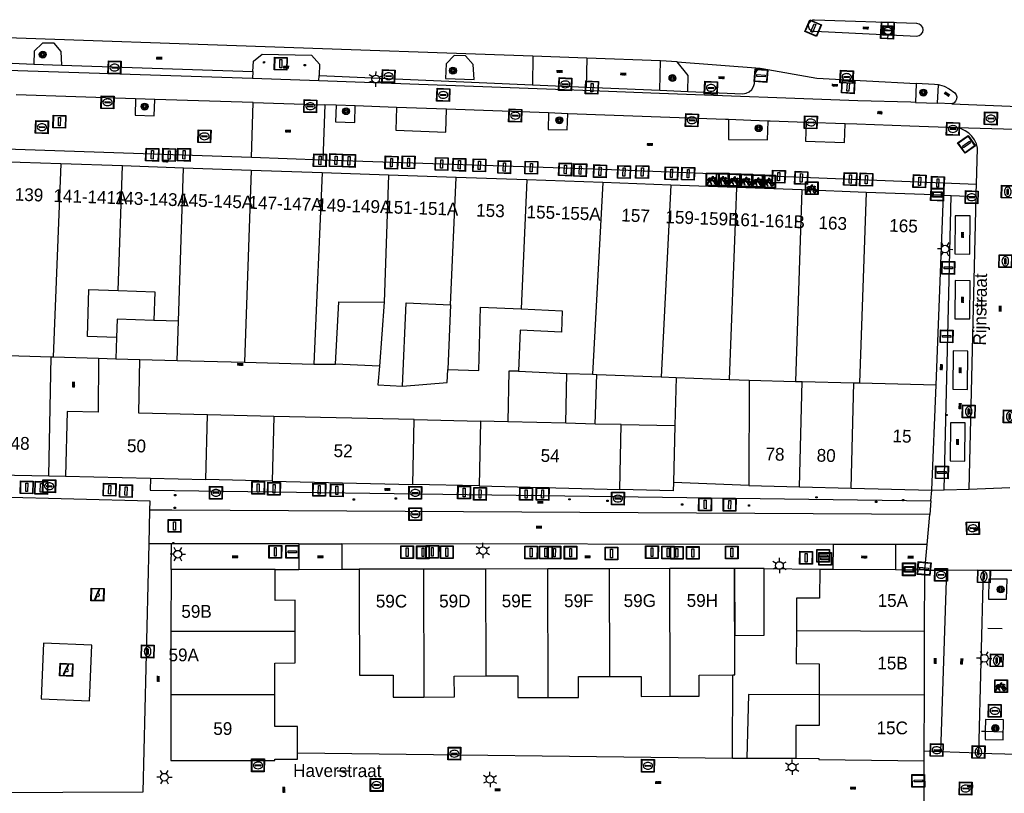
# Model space of a CAD drawing. Header units: metres. Extents: x 93870 to 95789, y 463036 to 464040.
# Tile 38 of 256: x 94207 to 94284, y 463277 to 463337. Entities that reach past the tile are written whole.
import ezdxf
from ezdxf.enums import TextEntityAlignment as Align

# ---------------------------------------------------------------- set-up
doc = ezdxf.new("R2010")
doc.units = ezdxf.units.M
doc.header["$LTSCALE"] = 25.4
for name, color, linetype in [('B_BEBOUWINGSGRENS_0', 1, 'Continuous'), ('B_LUIFEL_1', 200, 'Continuous'), ('B_TUSSENMUUR_0', 7, 'Continuous'), ('G_GRENS_ALGEMEEN_0', 7, 'Continuous'), ('Q_BOOM_0', 3, 'Continuous'), ('Q_BRANDKRAAN_0', 5, 'Continuous'), ('Q_FIETSENREK_0', 6, 'Continuous'), ('Q_FIETSENREK_LIJN_0', 7, 'Continuous'), ('Q_INSPECTIE_OF_RIOOLPUT_0', 253, 'Continuous'), ('Q_KOLK_0', 254, 'Continuous'), ('Q_LICHTMAST_0', 2, 'Continuous'), ('Q_SPEELVOORZIENING_0', 45, 'Continuous'), ('Q_STRAATNAAMBORD_0', 7, 'Continuous'), ('Q_VERKEERSBORDPAAL_0', 40, 'Continuous'), ('Q_WATERLEIDINGPUT_0', 5, 'Continuous'), ('S_GBKN_SYMBOOL_GV_GROOT_0', 7, 'Continuous'), ('S_GBKN_SYMBOOL_OV_GROOT_0', 7, 'Continuous'), ('T_HEK_0', 57, 'Continuous'), ('T_MUUR_30CM_0', 10, 'Continuous'), ('V_WEGGRENS_0', 7, 'Continuous'), ('Z_GBKN_HUISNUMMER_0', 252, 'Continuous'), ('Z_STRAATNAAM_0', 252, 'Continuous')]:
    doc.layers.add(name, color=color, linetype=linetype)
for name, color, linetype, true_color in [('Q_AFSLUITPAAL_0', 7, 'Continuous', 0xf86a3a), ('Q_PAAL_STEEN_0', 7, 'Continuous', 0xa97373), ('Q_PAALTJE_0', 7, 'Continuous', 0x666666)]:
    doc.layers.add(name, color=color, linetype=linetype, true_color=true_color)

# ---------------------------------------------------------------- blocks, each defined once
blk = doc.blocks.new('Q_STRAATNAAMBORD')
for points in [[(-0.5, 0.5), (0.5, 0.5), (0.5, -0.5), (-0.5, -0.5)], [(-0.369, 0.22), (0.358, 0.22), (0.358, -0.214), (-0.369, -0.214)]]:
    blk.add_lwpolyline(points, close=True)
for points in [[(-0.442, 0.464), (0.438, 0.464, -0.414214), (0.459, 0.442), (0.459, -0.437, -0.414214), (0.438, -0.459), (-0.442, -0.459, -0.414214), (-0.463, -0.437), (-0.463, 0.442), (-0.463, 0.444), (-0.463, 0.446), (-0.463, 0.448), (-0.462, 0.45), (-0.461, 0.451), (-0.46, 0.453), (-0.459, 0.455), (-0.458, 0.456), (-0.457, 0.457), (-0.456, 0.459), (-0.454, 0.46), (-0.453, 0.461), (-0.451, 0.462), (-0.449, 0.462), (-0.447, 0.463), (-0.446, 0.463), (-0.444, 0.464), (-0.442, 0.464)], [(-0.287, 0.16), (0.281, 0.16, -0.414214), (0.303, 0.139), (0.303, -0.134, -0.414214), (0.281, -0.156), (-0.287, -0.156, -0.414214), (-0.308, -0.134), (-0.308, 0.139), (-0.308, 0.14), (-0.308, 0.142), (-0.307, 0.144), (-0.307, 0.146), (-0.306, 0.148), (-0.305, 0.149), (-0.304, 0.151), (-0.303, 0.152), (-0.302, 0.154), (-0.3, 0.155), (-0.299, 0.156), (-0.297, 0.157), (-0.296, 0.158), (-0.294, 0.159), (-0.292, 0.159), (-0.29, 0.16), (-0.288, 0.16), (-0.287, 0.16)]]:
    blk.add_lwpolyline(points, format="xyb")
blk = doc.blocks.new('Q_LICHTMAST')
for points in [[(-0.26, 0.15), (-0.52, 0.3)], [(0, 0.3), (0, 0.6)], [(0.26, 0.15), (0.52, 0.3)], [(-0.26, -0.15), (-0.52, -0.3)], [(0, -0.3), (0, -0.6)], [(0.26, -0.15), (0.52, -0.3)]]:
    blk.add_lwpolyline(points)
blk.add_circle((0, 0), 0.3)
blk = doc.blocks.new('Q_VERKEERSBORDPAAL')
for points in [[(-0.5, 0.5), (0.5, 0.5), (0.5, -0.5), (-0.5, -0.5)], [(-0.08, 0.333), (0.071, 0.333), (0.071, -0.329), (-0.08, -0.329)]]:
    blk.add_lwpolyline(points, close=True)
blk.add_lwpolyline([(-0.442, 0.464), (0.438, 0.464, -0.414214), (0.459, 0.442), (0.459, -0.437, -0.414214), (0.438, -0.459), (-0.442, -0.459, -0.414214), (-0.463, -0.437), (-0.463, 0.442), (-0.463, 0.444), (-0.463, 0.446), (-0.463, 0.448), (-0.462, 0.45), (-0.461, 0.451), (-0.46, 0.453), (-0.459, 0.455), (-0.458, 0.456), (-0.457, 0.457), (-0.456, 0.459), (-0.454, 0.46), (-0.453, 0.461), (-0.451, 0.462), (-0.449, 0.462), (-0.447, 0.463), (-0.446, 0.463), (-0.444, 0.464), (-0.442, 0.464)], format="xyb")
blk = doc.blocks.new('Q_AFSLUITPAAL')
for points in [[(-0.5, 0.5), (0.5, 0.5), (0.5, -0.5), (-0.5, -0.5)], [(-0.08, 0.333), (0.071, 0.333), (0.071, -0.329), (-0.08, -0.329)]]:
    blk.add_lwpolyline(points, close=True)
blk.add_lwpolyline([(-0.442, 0.464), (0.438, 0.464, -0.414214), (0.459, 0.442), (0.459, -0.437, -0.414214), (0.438, -0.459), (-0.442, -0.459, -0.414214), (-0.463, -0.437), (-0.463, 0.442), (-0.463, 0.444), (-0.463, 0.446), (-0.463, 0.448), (-0.462, 0.45), (-0.461, 0.451), (-0.46, 0.453), (-0.459, 0.455), (-0.458, 0.456), (-0.457, 0.457), (-0.456, 0.459), (-0.454, 0.46), (-0.453, 0.461), (-0.451, 0.462), (-0.449, 0.462), (-0.447, 0.463), (-0.446, 0.463), (-0.444, 0.464), (-0.442, 0.464)], format="xyb")
blk = doc.blocks.new('Q_PAAL_STEEN')
for points in [[(-0.5, 0.5), (0.5, 0.5), (0.5, -0.5), (-0.5, -0.5)], [(-0.08, 0.333), (0.071, 0.333), (0.071, -0.329), (-0.08, -0.329)]]:
    blk.add_lwpolyline(points, close=True)
blk.add_lwpolyline([(-0.442, 0.464), (0.438, 0.464, -0.414214), (0.459, 0.442), (0.459, -0.437, -0.414214), (0.438, -0.459), (-0.442, -0.459, -0.414214), (-0.463, -0.437), (-0.463, 0.442), (-0.463, 0.444), (-0.463, 0.446), (-0.463, 0.448), (-0.462, 0.45), (-0.461, 0.451), (-0.46, 0.453), (-0.459, 0.455), (-0.458, 0.456), (-0.457, 0.457), (-0.456, 0.459), (-0.454, 0.46), (-0.453, 0.461), (-0.451, 0.462), (-0.449, 0.462), (-0.447, 0.463), (-0.446, 0.463), (-0.444, 0.464), (-0.442, 0.464)], format="xyb")
blk = doc.blocks.new('Q_PAALTJE')
at = {"color": 251, "true_color": 0x666666, "xscale": 0.1, "yscale": 0.1, "zscale": 0.01}
blk.add_blockref('Q_PAAL_STEEN', (0, 0), dxfattribs=at)
blk = doc.blocks.new('Q_KOLK')
blk.add_lwpolyline([(-0.5, 0.5), (0.5, 0.5), (0.5, -0.5), (-0.5, -0.5)], close=True)
for points in [[(-0.442, 0.464), (0.438, 0.464, -0.414214), (0.459, 0.442), (0.459, -0.437, -0.414214), (0.438, -0.459), (-0.442, -0.459, -0.414214), (-0.463, -0.437), (-0.463, 0.442, -0.414214), (-0.442, 0.464)], [(-0.345, 0.105, 0.380426), (-0.276, -0.18)], [(-0.008, 0.266, 0.240218), (-0.345, 0.105)], [(-0.194, 0.045, 0.853344), (-0.194, -0.032)], [(0.331, 0.111, 0.240191), (-0.008, 0.266)], [(0.185, -0.032, 0.849746), (0.185, 0.045)], [(0.267, -0.176, 0.380426), (0.331, 0.111)], [(-0.276, -0.18, 0.148452), (0.012, -0.257)], [(0.012, -0.257, 0.131742), (0.267, -0.176)]]:
    blk.add_lwpolyline(points, format="xyb")
for points in [[(-0.194, 0.045), (0.185, 0.045)], [(0.185, -0.032), (-0.194, -0.032)]]:
    blk.add_lwpolyline(points)
blk = doc.blocks.new('Q_INSPECTIE_OF_RIOOLPUT')
blk.add_lwpolyline([(-0.5, 0.5), (0.5, 0.5), (0.5, -0.5), (-0.5, -0.5)], close=True)
for points in [[(-0.442, 0.464), (0.438, 0.464, -0.414214), (0.459, 0.442), (0.459, -0.437, -0.414214), (0.438, -0.459), (-0.442, -0.459, -0.414214), (-0.463, -0.437), (-0.463, 0.442), (-0.463, 0.444), (-0.463, 0.446), (-0.463, 0.448), (-0.462, 0.45), (-0.461, 0.451), (-0.46, 0.453), (-0.459, 0.455), (-0.458, 0.456), (-0.457, 0.457), (-0.456, 0.459), (-0.454, 0.46), (-0.453, 0.461), (-0.451, 0.462), (-0.449, 0.462), (-0.447, 0.463), (-0.446, 0.463), (-0.444, 0.464), (-0.442, 0.464)], [(-0.345, 0.105, 0.380426), (-0.276, -0.18)], [(-0.008, 0.266, 0.240218), (-0.345, 0.105)], [(-0.194, 0.045, 0.853344), (-0.194, -0.032)], [(0.331, 0.111, 0.240191), (-0.008, 0.266)], [(0.185, -0.032, 0.849746), (0.185, 0.045)], [(0.267, -0.176, 0.380426), (0.331, 0.111)], [(-0.276, -0.18, 0.148452), (0.012, -0.257)], [(0.012, -0.257, 0.131742), (0.267, -0.176)]]:
    blk.add_lwpolyline(points, format="xyb")
for points in [[(-0.194, 0.045), (0.185, 0.045)], [(0.185, -0.032), (-0.194, -0.032)]]:
    blk.add_lwpolyline(points)
blk = doc.blocks.new('Q_BRANDKRAAN')
blk.add_lwpolyline([(-0.5, 0.5), (0.5, 0.5), (0.5, -0.5), (-0.5, -0.5)], close=True)
for points in [[(-0.442, 0.464), (0.438, 0.464, -0.414214), (0.459, 0.442), (0.459, -0.437, -0.414214), (0.438, -0.459), (-0.442, -0.459, -0.414214), (-0.463, -0.437), (-0.463, 0.442), (-0.463, 0.444), (-0.463, 0.446), (-0.463, 0.448), (-0.462, 0.45), (-0.461, 0.451), (-0.46, 0.453), (-0.459, 0.455), (-0.458, 0.456), (-0.457, 0.457), (-0.456, 0.459), (-0.454, 0.46), (-0.453, 0.461), (-0.451, 0.462), (-0.449, 0.462), (-0.447, 0.463), (-0.446, 0.463), (-0.444, 0.464), (-0.442, 0.464)], [(-0.345, 0.105, 0.380426), (-0.276, -0.18)], [(-0.008, 0.266, 0.240218), (-0.345, 0.105)], [(-0.194, 0.045, 0.853344), (-0.194, -0.032)], [(0.331, 0.111, 0.240191), (-0.008, 0.266)], [(0.185, -0.032, 0.849746), (0.185, 0.045)], [(0.267, -0.176, 0.380426), (0.331, 0.111)], [(-0.276, -0.18, 0.148452), (0.012, -0.257)], [(0.012, -0.257, 0.131742), (0.267, -0.176)]]:
    blk.add_lwpolyline(points, format="xyb")
for points in [[(-0.194, 0.045), (0.185, 0.045)], [(0.185, -0.032), (-0.194, -0.032)]]:
    blk.add_lwpolyline(points)
blk = doc.blocks.new('Q_WATERLEIDINGPUT')
blk.add_lwpolyline([(-0.5, 0.5), (0.5, 0.5), (0.5, -0.5), (-0.5, -0.5)], close=True)
for points in [[(-0.442, 0.464), (0.438, 0.464, -0.414214), (0.459, 0.442), (0.459, -0.437, -0.414214), (0.438, -0.459), (-0.442, -0.459, -0.414214), (-0.463, -0.437), (-0.463, 0.442), (-0.463, 0.444), (-0.463, 0.446), (-0.463, 0.448), (-0.462, 0.45), (-0.461, 0.451), (-0.46, 0.453), (-0.459, 0.455), (-0.458, 0.456), (-0.457, 0.457), (-0.456, 0.459), (-0.454, 0.46), (-0.453, 0.461), (-0.451, 0.462), (-0.449, 0.462), (-0.447, 0.463), (-0.446, 0.463), (-0.444, 0.464), (-0.442, 0.464)], [(-0.345, 0.105, 0.380426), (-0.276, -0.18)], [(-0.008, 0.266, 0.240218), (-0.345, 0.105)], [(-0.194, 0.045, 0.853344), (-0.194, -0.032)], [(0.331, 0.111, 0.240191), (-0.008, 0.266)], [(0.185, -0.032, 0.849746), (0.185, 0.045)], [(0.267, -0.176, 0.380426), (0.331, 0.111)], [(-0.276, -0.18, 0.148452), (0.012, -0.257)], [(0.012, -0.257, 0.131742), (0.267, -0.176)]]:
    blk.add_lwpolyline(points, format="xyb")
for points in [[(-0.194, 0.045), (0.185, 0.045)], [(0.185, -0.032), (-0.194, -0.032)]]:
    blk.add_lwpolyline(points)
blk = doc.blocks.new('Q_SPEELVOORZIENING')
blk.add_lwpolyline([(-0.5, 0.5), (0.5, 0.5), (0.5, -0.5), (-0.5, -0.5)], close=True)
for points in [[(-0.442, 0.464), (0.438, 0.464, -0.414214), (0.459, 0.442), (0.459, -0.437, -0.414214), (0.438, -0.459), (-0.442, -0.459, -0.414214), (-0.463, -0.437), (-0.463, 0.442), (-0.463, 0.444), (-0.463, 0.446), (-0.463, 0.448), (-0.462, 0.45), (-0.461, 0.451), (-0.46, 0.453), (-0.459, 0.455), (-0.458, 0.456), (-0.457, 0.457), (-0.456, 0.459), (-0.454, 0.46), (-0.453, 0.461), (-0.451, 0.462), (-0.449, 0.462), (-0.447, 0.463), (-0.446, 0.463), (-0.444, 0.464), (-0.442, 0.464)], [(-0.363, 0.198, 1.168313), (-0.386, 0.141)], [(-0.087, 0.021, 0.778987), (-0.04, -0.167)], [(-0.04, -0.167, 0.508825), (0.056, -0.036)], [(0.355, -0.156, 1.031322), (0.378, -0.1)]]:
    blk.add_lwpolyline(points, format="xyb")
for points in [[(-0.386, 0.141), (-0.087, 0.021)], [(-0.363, 0.198), (0.378, -0.1)], [(0.056, -0.036), (0.355, -0.156)]]:
    blk.add_lwpolyline(points)
blk = doc.blocks.new('Q_FIETSENREK')
for points in [[(-0.5, 0.5), (0.5, 0.5), (0.5, -0.5), (-0.5, -0.5)], [(-0.063, 0.145), (0.184, 0.054), (0.037, -0.093)]]:
    blk.add_lwpolyline(points, close=True)
for points in [[(-0.442, 0.464), (0.438, 0.464, -0.414214), (0.459, 0.442), (0.459, -0.437, -0.414214), (0.438, -0.459), (-0.442, -0.459, -0.414214), (-0.463, -0.437), (-0.463, 0.442), (-0.463, 0.444), (-0.463, 0.446), (-0.463, 0.448), (-0.462, 0.45), (-0.461, 0.451), (-0.46, 0.453), (-0.459, 0.455), (-0.458, 0.456), (-0.457, 0.457), (-0.456, 0.459), (-0.454, 0.46), (-0.453, 0.461), (-0.451, 0.462), (-0.449, 0.462), (-0.447, 0.463), (-0.446, 0.463), (-0.444, 0.464), (-0.442, 0.464)], [(-0.181, 0.106, 0.847256), (-0.324, -0.144)], [(-0.193, 0.075, 0.842492), (-0.305, -0.118)], [(-0.171, 0.065, 0.053288), (-0.193, 0.075)], [(-0.185, -0.134, 0.502492), (-0.147, 0.044)], [(-0.149, 0.089, 0.06236), (-0.181, 0.106)], [(-0.165, -0.161, 0.494489), (-0.125, 0.068)], [(-0.324, -0.144, 0.089606), (-0.421, -0.348)], [(-0.296, -0.162, 0.110942), (-0.375, -0.348)], [(-0.294, -0.105, 0.006942), (-0.305, -0.118)], [(-0.296, -0.162, 0.02458), (-0.283, -0.168)], [(-0.212, -0.105, 0.381614), (-0.294, -0.105)], [(-0.283, -0.168, 0.148109), (-0.198, -0.173)], [(-0.223, -0.136, 0.533998), (-0.276, -0.136)], [(-0.276, -0.136, 0.009682), (-0.271, -0.138)], [(-0.271, -0.138, 0.120201), (-0.218, -0.144)], [(-0.218, -0.144, 0.003554), (-0.223, -0.136)], [(-0.185, -0.134, 0.017985), (-0.212, -0.105)], [(-0.122, -0.348, 0.075837), (-0.198, -0.173)], [(-0.075, -0.348, 0.094234), (-0.165, -0.161)], [(0.095, -0.16, 0.385208), (0.186, -0.333)], [(0.209, -0.054, 0.224648), (0.108, -0.128)], [(0.126, -0.171, 0.376993), (0.197, -0.303)], [(0.212, -0.086, 0.20829), (0.139, -0.139)], [(0.186, -0.333, 1), (0.287, -0.06)], [(0.197, -0.303, 1), (0.276, -0.09)], [(0.287, -0.06, 0.086253), (0.238, -0.051)], [(0.276, -0.09, 0.079305), (0.241, -0.083)]]:
    blk.add_lwpolyline(points, format="xyb")
for points in [[(-0.171, 0.065), (-0.263, -0.038), (-0.239, -0.059), (-0.147, 0.044)], [(0.081, 0.221), (-0.003, 0.252), (-0.149, 0.089)], [(-0.125, 0.068), (-0.086, 0.111), (0.018, -0.131), (0.095, -0.16)], [(0.238, -0.051), (0.229, 0.053), (0.261, 0.093), (0.302, 0.078), (0.314, 0.11), (0.192, 0.155), (0.18, 0.123), (0.231, 0.104), (0.207, 0.076), (-0.04, 0.167), (0, 0.216), (0.07, 0.191), (0.081, 0.221)], [(0.209, -0.054), (0.199, 0.029), (0.057, -0.108)], [(-0.421, -0.348), (-0.375, -0.348)], [(-0.122, -0.348), (-0.075, -0.348)], [(0.057, -0.108), (0.108, -0.128)], [(0.126, -0.171), (0.253, -0.218), (0.241, -0.083)], [(0.139, -0.139), (0.222, -0.17), (0.212, -0.086)]]:
    blk.add_lwpolyline(points)
blk = doc.blocks.new('Q_BOOM')
for radius in [0.27, 0.18, 0.09]:
    blk.add_circle((0, 0), radius)
blk = doc.blocks.new('S_GBKN_SYMBOOL_OV_GROOT')
for points in [[(-0.21875, 0.0625), (0.21875, 0.0625)], [(-0.21875, 0), (0.21875, 0)], [(-0.1875, 0.0625), (-0.1875, 0)], [(-0.125, 0.09375), (-0.125, 0.0625)], [(-0.125, 0), (-0.125, -0.0625)], [(-0.0625, 0.0625), (-0.0625, 0)], [(0, 0.09375), (0, 0.0625)], [(0, 0), (0, -0.0625)], [(0.0625, 0.0625), (0.0625, 0)], [(0.125, 0.09375), (0.125, 0.0625)], [(0.125, 0), (0.125, -0.0625)], [(0.1875, 0.0625), (0.1875, 0)], [(-0.21875, -0.0625), (0.21875, -0.0625)], [(-0.1875, -0.0625), (-0.1875, -0.09375)], [(-0.0625, -0.0625), (-0.0625, -0.09375)], [(0.0625, -0.0625), (0.0625, -0.09375)], [(0.1875, -0.0625), (0.1875, -0.09375)]]:
    blk.add_lwpolyline(points)
blk = doc.blocks.new('S_GBKN_SYMBOOL_GV_GROOT')
for points in [[(-0.1875, 0.03125), (-0.09375, 0.09375)], [(-0.1875, -0.0625), (0.0625, 0.09375)], [(-0.1875, 0.09375), (0.125, -0.09375)], [(-0.1875, 0), (-0.03125, -0.09375)], [(-0.125, -0.09375), (0.1875, 0.09375)], [(-0.0625, 0.09375), (0.1875, -0.0625)], [(0.03125, -0.09375), (0.1875, 0)], [(0.09375, 0.09375), (0.1875, 0.03125)]]:
    blk.add_lwpolyline(points)

msp = doc.modelspace()

# ---------------------------------------------------------------- linework, layer by layer
at = {"layer": 'B_BEBOUWINGSGRENS_0'}
for p, q in [((94209.961, 463325.976), (94205.183, 463326.14)), ((94214.792, 463325.81), (94209.961, 463325.976)), ((94219.577, 463325.646), (94214.792, 463325.81)), ((94224.866, 463325.464), (94219.577, 463325.646)), ((94230.438, 463325.273), (94224.866, 463325.464)), ((94235.625, 463325.095), (94230.438, 463325.273)), ((94240.922, 463324.913), (94235.625, 463325.095)), ((94246.449, 463324.724), (94240.922, 463324.913)), ((94252.38, 463324.52), (94246.449, 463324.724)), ((94257.726, 463324.318), (94252.38, 463324.52)), ((94262.847, 463324.124), (94257.726, 463324.318)), ((94267.969, 463323.93), (94262.847, 463324.124)), ((94272.996, 463323.739), (94267.969, 463323.93)), ((94279.05, 463323.51), (94272.996, 463323.739)), ((94278.471, 463308.678), (94279.05, 463323.51)), ((94235.29, 463315.138), (94234.904, 463310.127)), ((94240.48, 463314.943), (94240.253, 463309.886)), ((94219.172, 463313.653), (94217.262, 463313.718)), ((94219.068, 463310.589), (94219.172, 463313.653)), ((94214.335, 463312.376), (94214.279, 463310.719)), ((94209.04, 463301.556), (94209.213, 463310.865)), ((94209.213, 463310.865), (94209.364, 463310.86)), ((94209.364, 463310.86), (94212.925, 463310.758)), ((94214.279, 463310.719), (94216.159, 463310.668)), ((94216.159, 463310.668), (94219.068, 463310.589)), ((94219.068, 463310.589), (94224.355, 463310.445)), ((94224.355, 463310.445), (94229.772, 463310.297)), ((94229.772, 463310.297), (94231.46, 463310.286)), ((94249.491, 463305.663), (94249.583, 463309.573)), ((94249.583, 463309.573), (94251.586, 463309.498)), ((94251.586, 463309.498), (94251.929, 463309.485)), ((94251.929, 463309.485), (94256.951, 463309.298)), ((94256.951, 463309.298), (94258.12, 463309.254)), ((94258.12, 463309.254), (94262.286, 463309.098)), ((94262.286, 463309.098), (94263.85, 463309.04)), ((94263.85, 463309.04), (94263.82, 463300.8)), ((94278.15, 463300.44), (94278.471, 463308.678)), ((94221.33, 463301.27), (94221.45, 463306.34)), ((94226.64, 463306.21), (94226.51, 463301.14)), ((94237.63, 463305.95), (94226.64, 463306.21)), ((94237.51, 463300.88), (94237.63, 463305.95)), ((94242.83, 463305.82), (94242.71, 463300.76)), ((94244.945, 463305.77), (94242.83, 463305.82)), ((94251.784, 463305.609), (94249.491, 463305.663)), ((94253.84, 463305.56), (94251.784, 463305.609)), ((94253.71, 463300.49), (94253.84, 463305.56)), ((94204.439, 463301.647), (94209.04, 463301.556)), ((94210.34, 463301.53), (94217, 463301.372)), ((94217, 463301.372), (94221.33, 463301.27)), ((94226.51, 463301.14), (94237.51, 463300.88)), ((94242.71, 463300.76), (94253.71, 463300.49)), ((94263.82, 463300.8), (94267.793, 463300.7)), ((94267.793, 463300.7), (94271.832, 463300.599)), ((94271.832, 463300.599), (94278.15, 463300.44)), ((94218.6, 463294.22), (94218.594, 463289.376)), ((94226.74, 463294.23), (94218.6, 463294.22)), ((94238.365, 463294.25), (94233.33, 463294.24)), ((94243.238, 463294.26), (94238.365, 463294.25)), ((94248.089, 463294.27), (94243.238, 463294.26)), ((94252.918, 463294.28), (94248.089, 463294.27)), ((94257.645, 463294.29), (94252.918, 463294.28)), ((94262.71, 463294.3), (94257.645, 463294.29)), ((94270.425, 463294.215), (94269.37, 463294.22)), ((94275.288, 463294.191), (94270.425, 463294.215)), ((94277.6, 463294.18), (94275.288, 463294.191)), ((94277.578, 463289.371), (94277.6, 463294.18)), ((94218.594, 463289.376), (94218.587, 463284.411)), ((94277.555, 463284.386), (94277.578, 463289.371)), ((94226.724, 463284.401), (94226.728, 463286.881)), ((94243.255, 463285.89), (94245.74, 463285.9)), ((94218.587, 463284.411), (94218.58, 463279.28)), ((94277.534, 463279.99), (94277.555, 463284.386)), ((94228.492, 463279.86), (94228.5, 463281.92)), ((94277.53, 463279.24), (94277.534, 463279.99))]:
    msp.add_line(p, q, dxfattribs=at)
for points in [[(94214.335, 463312.376), (94212.049, 463312.454), (94212.173, 463316.128), (94214.46, 463316.051)], [(94214.46, 463316.051), (94217.338, 463315.953), (94217.262, 463313.718)], [(94231.46, 463310.286), (94231.737, 463315.16), (94235.29, 463315.138)], [(94236.72, 463308.581), (94237.009, 463315.097), (94240.48, 463314.943)], [(94240.253, 463309.886), (94242.677, 463309.795), (94242.815, 463314.763), (94245.999, 463314.622)], [(94245.999, 463314.622), (94249.212, 463314.478), (94249.146, 463312.799), (94245.924, 463312.943), (94245.782, 463309.757)], [(94217.262, 463313.718), (94214.384, 463313.816), (94214.335, 463312.376)], [(94212.925, 463310.758), (94212.893, 463306.542), (94210.46, 463306.6), (94210.34, 463301.53)], [(94221.45, 463306.34), (94216.076, 463306.467), (94216.159, 463310.668)], [(94234.904, 463310.127), (94234.792, 463308.667), (94236.72, 463308.581)], [(94245.782, 463309.757), (94245.039, 463309.747), (94244.945, 463305.77)], [(94228.305, 463289.363), (94228.306, 463291.811), (94226.736, 463291.785), (94226.74, 463294.23)], [(94233.33, 463294.24), (94233.335, 463292.24), (94233.35, 463285.94), (94235.98, 463285.95), (94235.99, 463284.23), (94238.385, 463284.24)], [(94262.561, 463285.969), (94262.73, 463285.97), (94262.71, 463294.3)], [(94269.37, 463294.22), (94269.359, 463291.97), (94267.549, 463291.978), (94267.537, 463289.418)], [(94226.728, 463286.881), (94228.304, 463286.914), (94228.305, 463289.363)], [(94267.537, 463289.418), (94267.525, 463286.858), (94269.335, 463286.85), (94269.324, 463284.42)], [(94238.385, 463284.24), (94240.78, 463284.25), (94240.77, 463285.88), (94243.255, 463285.89)], [(94245.74, 463285.9), (94245.74, 463284.19), (94248.11, 463284.195)], [(94248.11, 463284.195), (94250.48, 463284.2), (94250.48, 463285.84), (94252.935, 463285.845)], [(94252.935, 463285.845), (94255.39, 463285.85), (94255.4, 463284.29), (94257.665, 463284.295)], [(94257.665, 463284.295), (94259.93, 463284.3), (94259.93, 463285.96), (94262.561, 463285.969)], [(94228.5, 463281.92), (94226.72, 463281.92), (94226.724, 463284.401)], [(94269.324, 463284.42), (94269.313, 463282), (94267.503, 463282.008), (94267.491, 463279.548), (94267.491, 463279.448)], [(94218.58, 463279.28), (94220.581, 463279.275), (94226.71, 463279.26), (94226.71, 463279.38), (94228.49, 463279.38), (94228.492, 463279.86)], [(94267.491, 463279.448), (94269.301, 463279.44), (94269.3, 463279.34), (94277.53, 463279.24)]]:
    msp.add_lwpolyline(points, dxfattribs=at)
at = {"layer": 'B_LUIFEL_1'}
msp.add_line((94251.784, 463305.609), (94251.929, 463309.485), dxfattribs=at)
for points in [[(94265.012, 463294.272), (94265.012, 463294.306), (94262.71, 463294.3)], [(94262.71, 463294.3), (94262.723, 463289.066), (94265.024, 463289.071), (94265.012, 463294.272)]]:
    msp.add_lwpolyline(points, dxfattribs=at)
at = {"layer": 'B_TUSSENMUUR_0'}
for p, q in [((94209.961, 463325.976), (94209.364, 463310.86)), ((94214.46, 463316.051), (94214.792, 463325.81)), ((94219.172, 463313.653), (94219.577, 463325.646)), ((94224.866, 463325.464), (94224.355, 463310.445)), ((94230.438, 463325.273), (94229.772, 463310.297)), ((94235.625, 463325.095), (94235.29, 463315.138)), ((94240.48, 463314.943), (94240.922, 463324.913)), ((94246.449, 463324.724), (94245.999, 463314.622)), ((94252.38, 463324.52), (94251.586, 463309.498)), ((94257.726, 463324.318), (94256.951, 463309.298)), ((94267.969, 463323.93), (94267.459, 463308.95)), ((94272.996, 463323.739), (94272.488, 463308.826)), ((94204.668, 463311.002), (94209.213, 463310.865)), ((94212.925, 463310.758), (94214.279, 463310.719)), ((94245.782, 463309.757), (94249.583, 463309.573)), ((94263.85, 463309.04), (94267.459, 463308.95)), ((94267.459, 463308.95), (94268, 463308.937)), ((94267.793, 463300.7), (94268, 463308.937)), ((94268, 463308.937), (94272.039, 463308.837)), ((94271.832, 463300.599), (94272.039, 463308.837)), ((94272.039, 463308.837), (94272.488, 463308.826)), ((94272.488, 463308.826), (94278.471, 463308.678)), ((94249.491, 463305.663), (94244.945, 463305.77)), ((94238.365, 463294.25), (94238.385, 463284.24)), ((94243.255, 463285.89), (94243.238, 463294.26)), ((94248.11, 463284.195), (94248.089, 463294.27)), ((94252.935, 463285.845), (94252.918, 463294.28)), ((94257.665, 463284.295), (94257.645, 463294.29)), ((94228.305, 463289.363), (94218.594, 463289.376)), ((94277.578, 463289.371), (94267.537, 463289.418)), ((94226.724, 463284.401), (94218.587, 463284.411)), ((94277.555, 463284.386), (94269.324, 463284.42))]:
    msp.add_line(p, q, dxfattribs=at)
msp.add_lwpolyline([(94262.847, 463324.124), (94262.769, 463322.043), (94262.286, 463309.098)], dxfattribs=at)
at = {"layer": 'G_GRENS_ALGEMEEN_0'}
for p, q in [((94256.862, 463331.735), (94256.91, 463334.043)), ((94226.64, 463306.21), (94221.45, 463306.34)), ((94237.63, 463305.95), (94242.83, 463305.82)), ((94253.84, 463305.56), (94258.029, 463305.5)), ((94226.51, 463301.14), (94221.33, 463301.27)), ((94263.82, 463300.8), (94257.92, 463301.04)), ((94242.71, 463300.76), (94237.51, 463300.88)), ((94262.531, 463279.451), (94262.561, 463285.969))]:
    msp.add_line(p, q, dxfattribs=at)
msp.add_lwpolyline([(94257.92, 463301.04), (94257.91, 463300.39), (94253.71, 463300.49)], dxfattribs=at)
at = {"layer": 'Q_FIETSENREK_LIJN_0'}
for p, q in [((94282.533, 463289.635), (94283.643, 463289.614)), ((94282.026, 463281.568), (94282.324, 463281.557)), ((94282.324, 463281.557), (94283.658, 463281.51))]:
    msp.add_line(p, q, dxfattribs=at)
at = {"layer": 'T_HEK_0'}
for p, q in [((94258.12, 463309.254), (94258.029, 463305.5)), ((94258.029, 463305.5), (94257.92, 463301.04)), ((94269.324, 463284.42), (94263.794, 463284.446)), ((94262.531, 463279.451), (94263.671, 463279.466))]:
    msp.add_line(p, q, dxfattribs=at)
at = {"layer": 'T_MUUR_30CM_0'}
for p, q in [((94234.904, 463310.127), (94231.46, 463310.286)), ((94226.74, 463294.23), (94228.613, 463294.233)), ((94228.613, 463294.233), (94231.959, 463294.238)), ((94231.959, 463294.238), (94233.33, 463294.24)), ((94263.794, 463284.446), (94263.671, 463279.466)), ((94263.671, 463279.466), (94267.491, 463279.448))]:
    msp.add_line(p, q, dxfattribs=at)
msp.add_lwpolyline([(94236.72, 463308.581), (94240.219, 463308.851), (94240.253, 463309.886)], dxfattribs=at)
at = {"layer": 'V_WEGGRENS_0'}
for p, q in [((94246.921, 463334.4), (94193.009, 463336.295)), ((94192.95, 463334.379), (94207.863, 463333.788)), ((94210.043, 463333.693), (94210.01, 463334.76)), ((94246.921, 463334.4), (94246.897, 463332.169)), ((94251.131, 463334.25), (94246.921, 463334.4)), ((94251.131, 463334.25), (94251.092, 463331.986)), ((94256.91, 463334.043), (94251.131, 463334.25)), ((94258.206, 463333.969), (94256.91, 463334.043)), ((94207.863, 463333.788), (94210.043, 463333.693)), ((94210.043, 463333.693), (94224.997, 463333.207)), ((94258.206, 463333.969), (94264.697, 463333.458)), ((94224.997, 463333.207), (94224.967, 463332.652)), ((94230.167, 463332.481), (94224.967, 463332.652)), ((94230.167, 463332.481), (94230.181, 463332.898)), ((94230.181, 463332.898), (94246.897, 463332.169)), ((94246.897, 463332.169), (94251.092, 463331.986)), ((94251.092, 463331.986), (94256.862, 463331.735)), ((94256.862, 463331.735), (94259.054, 463331.639)), ((94276.905, 463332.27), (94276.863, 463330.784)), ((94278.588, 463330.715), (94278.667, 463332.166)), ((94215.823, 463331.071), (94206.47, 463331.37)), ((94217.325, 463331.022), (94215.823, 463331.071)), ((94225.036, 463330.775), (94217.325, 463331.022)), ((94224.898, 463326.459), (94225.036, 463330.775)), ((94225.036, 463330.775), (94230.632, 463330.596)), ((94230.632, 463330.596), (94230.478, 463326.268)), ((94231.511, 463330.564), (94230.632, 463330.596)), ((94233.013, 463330.509), (94231.511, 463330.564)), ((94236.253, 463330.39), (94233.013, 463330.509)), ((94240.169, 463330.247), (94236.253, 463330.39)), ((94248.147, 463329.955), (94240.169, 463330.247)), ((94276.863, 463330.784), (94278.588, 463330.715)), ((94279.718, 463330.669), (94278.588, 463330.715)), ((94279.718, 463330.669), (94287.152, 463330.368)), ((94249.649, 463329.9), (94248.147, 463329.955)), ((94271.369, 463329.106), (94268.308, 463329.218)), ((94286.915, 463328.586), (94280.09, 463328.786)), ((94230.478, 463326.268), (94224.898, 463326.459)), ((94279.05, 463323.51), (94279.65, 463323.489)), ((94279.1, 463300.466), (94279.65, 463323.489)), ((94279.65, 463323.489), (94281.607, 463323.421)), ((94281.06, 463300.52), (94281.607, 463323.421)), ((94281.136, 463321.904), (94279.973, 463321.917)), ((94281.136, 463316.824), (94279.973, 463316.836)), ((94280.967, 463311.312), (94279.804, 463311.325)), ((94280.761, 463305.7), (94279.597, 463305.713)), ((94209.04, 463301.556), (94210.34, 463301.53)), ((94217, 463301.372), (94216.978, 463300.42)), ((94216.957, 463299.57), (94192.766, 463300.216)), ((94216.978, 463300.42), (94278.075, 463299.59)), ((94278.075, 463299.59), (94278.15, 463300.44)), ((94278.15, 463300.44), (94279.1, 463300.466)), ((94279.1, 463300.466), (94281.06, 463300.52)), ((94281.06, 463300.52), (94284.25, 463300.63)), ((94216.941, 463298.87), (94216.957, 463299.57)), ((94278.075, 463299.59), (94277.981, 463298.52)), ((94216.879, 463296.24), (94216.941, 463298.87)), ((94277.776, 463296.18), (94277.981, 463298.52)), ((94218.627, 463296.238), (94216.879, 463296.24)), ((94218.6, 463294.22), (94218.627, 463296.238)), ((94228.609, 463296.228), (94218.627, 463296.238)), ((94228.609, 463296.228), (94231.956, 463296.225)), ((94228.609, 463296.228), (94228.613, 463294.233)), ((94270.434, 463296.187), (94231.956, 463296.225)), ((94231.956, 463296.225), (94231.959, 463294.238)), ((94270.425, 463294.215), (94270.434, 463296.187)), ((94275.297, 463296.182), (94270.434, 463296.187)), ((94275.297, 463296.182), (94275.288, 463294.191)), ((94277.776, 463296.18), (94275.297, 463296.182)), ((94277.6, 463294.18), (94277.776, 463296.18)), ((94265.012, 463294.272), (94262.71, 463294.3)), ((94269.37, 463294.22), (94265.012, 463294.272)), ((94277.6, 463294.18), (94279.3, 463294.171)), ((94279.3, 463294.171), (94278.809, 463279.95)), ((94282.161, 463294.156), (94279.3, 463294.171)), ((94282.161, 463294.156), (94281.8, 463279.857)), ((94285.257, 463294.14), (94282.161, 463294.156)), ((94208.615, 463288.454), (94208.43, 463284.108)), ((94282.346, 463282.468), (94282.324, 463281.557)), ((94228.492, 463279.86), (94262.531, 463279.451)), ((94278.809, 463279.95), (94277.534, 463279.99)), ((94281.8, 463279.857), (94278.809, 463279.95)), ((94281.8, 463279.857), (94284.9, 463279.76)), ((94277.538, 463275.612), (94277.53, 463278.499))]:
    msp.add_line(p, q, dxfattribs=at)
for points in [[(94268.955, 463337.231), (94268.79, 463337.219), (94268.641, 463337.146), (94268.529, 463337.023), (94268.472, 463336.867), (94268.477, 463336.701), (94268.543, 463336.549), (94268.661, 463336.432), (94268.814, 463336.367), (94268.98, 463336.364), (94276.971, 463335.973), (94277.158, 463336.01), (94277.317, 463336.116), (94277.424, 463336.274), (94277.461, 463336.462), (94277.424, 463336.649), (94277.317, 463336.808), (94277.158, 463336.914), (94276.971, 463336.95), (94268.955, 463337.231)], [(94210.01, 463334.76), (94209.45, 463335.42), (94208.54, 463335.42), (94207.89, 463334.79), (94207.863, 463333.788)], [(94224.967, 463332.652), (94195.394, 463333.623), (94184.409, 463333.994), (94182.887, 463334.062), (94179.948, 463333.459), (94178.338, 463333.129), (94178.193, 463333.105), (94178.048, 463333.083), (94177.903, 463333.062), (94177.757, 463333.041), (94177.612, 463333.022)], [(94224.997, 463333.207), (94225.05, 463334.01), (94225.74, 463334.57)], [(94225.74, 463334.57), (94229.6, 463334.48), (94230.21, 463333.786), (94230.181, 463332.898)], [(94242.25, 463333.76), (94241.64, 463334.42), (94240.75, 463334.45), (94240.14, 463333.79)], [(94240.14, 463333.79), (94240.085, 463332.645), (94242.335, 463332.587), (94242.25, 463333.76)], [(94259.054, 463331.639), (94259.08, 463332.891), (94258.206, 463333.969)], [(94259.054, 463331.639), (94263.344, 463331.452), (94263.605, 463331.502), (94263.844, 463331.619), (94264.043, 463331.795), (94264.19, 463332.018), (94264.272, 463332.271), (94264.315, 463332.967), (94264.37, 463333.132), (94264.51, 463333.321), (94264.697, 463333.458)], [(94264.697, 463333.458), (94264.856, 463333.445), (94269.148, 463332.692), (94276.905, 463332.27)], [(94276.863, 463330.784), (94276.497, 463330.799), (94272.344, 463330.918), (94256.825, 463331.479), (94250.825, 463331.705), (94230.167, 463332.481)], [(94278.667, 463332.166), (94278.361, 463332.191), (94276.905, 463332.27)], [(94278.667, 463332.166), (94278.739, 463332.161), (94279.106, 463332.051), (94279.509, 463331.843), (94279.949, 463331.525), (94280.049, 463331.379), (94280.094, 463331.208), (94280.078, 463331.031), (94280.003, 463330.87), (94279.879, 463330.745), (94279.718, 463330.669)], [(94215.823, 463331.071), (94215.783, 463329.773), (94217.284, 463329.726), (94217.325, 463331.022)], [(94231.511, 463330.564), (94231.471, 463329.253), (94232.972, 463329.206), (94233.013, 463330.509)], [(94236.253, 463330.39), (94236.188, 463328.602), (94240.103, 463328.459), (94240.169, 463330.247)], [(94248.147, 463329.955), (94248.107, 463328.672), (94249.609, 463328.625), (94249.649, 463329.9)], [(94262.236, 463329.44), (94262.001, 463329.448), (94249.649, 463329.9)], [(94262.236, 463329.44), (94262.225, 463327.874), (94265.285, 463327.853), (94265.339, 463329.326)], [(94265.339, 463329.326), (94263.973, 463329.376), (94262.236, 463329.44)], [(94224.898, 463326.459), (94151.714, 463328.959), (94151.678, 463328.094)], [(94268.308, 463329.218), (94265.476, 463329.321), (94265.339, 463329.326)], [(94268.308, 463329.218), (94268.254, 463327.75), (94271.316, 463327.638), (94271.369, 463329.106)], [(94280.09, 463328.786), (94276.432, 463328.92), (94272.264, 463329.073), (94271.369, 463329.106)], [(94281.635, 463324.362), (94281.724, 463327.202), (94281.635, 463327.538), (94281.487, 463327.852), (94281.285, 463328.135), (94281.036, 463328.376), (94280.747, 463328.57), (94280.428, 463328.708), (94280.09, 463328.786)], [(94281.635, 463324.362), (94252.414, 463325.519), (94230.478, 463326.268)], [(94281.607, 463323.421), (94281.614, 463323.705), (94281.635, 463324.362)], [(94279.973, 463321.917), (94279.948, 463318.926), (94281.111, 463318.914), (94281.136, 463321.904)], [(94279.973, 463316.836), (94279.948, 463313.846), (94281.111, 463313.833), (94281.136, 463316.824)], [(94279.804, 463311.325), (94279.779, 463308.334), (94280.942, 463308.322), (94280.967, 463311.312)], [(94279.597, 463305.713), (94279.572, 463302.722), (94280.736, 463302.71), (94280.761, 463305.7)], [(94277.981, 463298.52), (94218.663, 463298.86), (94216.941, 463298.87)], [(94172.11, 463276.6), (94191.24, 463276.41), (94191.24, 463276.71), (94216.42, 463276.83), (94216.879, 463296.24)], [(94282.614, 463293.471), (94282.575, 463291.911), (94283.99, 463291.896), (94284.028, 463293.456), (94282.614, 463293.471)], [(94208.43, 463284.108), (94212.226, 463283.946), (94212.411, 463288.292), (94208.615, 463288.454)], [(94282.324, 463281.557), (94282.308, 463280.909), (94283.722, 463280.893), (94283.761, 463282.453), (94282.346, 463282.468)], [(94277.53, 463278.499), (94277.53, 463278.59), (94277.53, 463279.24)]]:
    msp.add_lwpolyline(points, dxfattribs=at)
at = {"layer": 'Z_STRAATNAAM_0'}
for p, q in [((94282.047, 463314.575), (94282.063, 463315.575)), ((94231.611, 463278.47), (94232.611, 463278.467))]:
    msp.add_line(p, q, dxfattribs=at)

# ---------------------------------------------------------------- block references
at = {"layer": 'Q_AFSLUITPAAL_0'}
for p, rotation in [((94227.185, 463333.812), 178.6643300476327), ((94260.398, 463299.316), 179.2216872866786), ((94262.315, 463299.29), 179.2216872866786), ((94218.869, 463297.632), 179.6715945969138), ((94277.08, 463277.673), 90.15876863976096)]:
    msp.add_blockref('Q_AFSLUITPAAL', p, dxfattribs=dict(at, rotation=rotation))
at = {"layer": 'Q_BOOM_0'}
for p, rotation in [((94208.56, 463334.522), 44.10482629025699), ((94240.661, 463333.268), 87.24991482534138), ((94257.843, 463332.687), 88.80857841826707), ((94277.477, 463331.549), 88.38103481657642), ((94216.529, 463330.453), 178.1314927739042), ((94232.298, 463330.094), 177.902889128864), ((94248.996, 463329.387), 177.902889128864), ((94264.589, 463328.765), 177.9037257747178), ((94283.535, 463292.657), 88.6046095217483), ((94283.105, 463281.811), 88.56790381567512)]:
    msp.add_blockref('Q_BOOM', p, dxfattribs=dict(at, rotation=rotation))
at = {"layer": 'Q_BRANDKRAAN_0'}
for p, rotation in [((94283.895, 463318.353), 88.73660220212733), ((94283.067, 463283.163), 179.3926469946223)]:
    msp.add_blockref('Q_BRANDKRAAN', p, dxfattribs=dict(at, rotation=rotation))
at = {"layer": 'Q_FIETSENREK_0'}
for p in [(94260.99, 463324.744), (94261.785, 463324.738), (94262.713, 463324.701), (94263.62, 463324.669), (94264.559, 463324.621), (94265.396, 463324.589), (94268.747, 463324.069), (94283.56, 463285.089)]:
    msp.add_blockref('Q_FIETSENREK', p, dxfattribs=at)
at = {"layer": 'Q_INSPECTIE_OF_RIOOLPUT_0'}
for p, rotation in [((94239.9, 463331.37), 177.8487448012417), ((94282.759, 463329.527), 178.3214831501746), ((94237.71, 463298.55), 179.6715945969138), ((94281.353, 463297.446), 1.974934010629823), ((94234.69, 463277.35), 0.07517277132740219), ((94280.782, 463277.08), 178.4223371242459)]:
    msp.add_blockref('Q_INSPECTIE_OF_RIOOLPUT', p, dxfattribs=dict(at, rotation=rotation))
at = {"layer": 'Q_KOLK_0'}
for p, rotation in [((94214.179, 463333.515), 178.1385615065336), ((94235.618, 463332.841), 177.5028611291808), ((94271.475, 463332.777), 176.8860374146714), ((94249.453, 463332.201), 177.5021491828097), ((94260.857, 463331.921), 177.5040716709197), ((94213.625, 463330.794), 178.1689719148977), ((94229.498, 463330.486), 178.1678969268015), ((94245.54, 463329.75), 177.9038727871), ((94259.357, 463329.388), 177.9042954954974), ((94268.669, 463329.221), 177.9045194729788), ((94208.489, 463328.85), 178.0435099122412), ((94221.21, 463328.13), 178.0435099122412), ((94279.792, 463328.706), 177.9020768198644), ((94281.26, 463323.364), 178.0099406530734), ((94281.03, 463306.59), 88.63172641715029), ((94284.24, 463306.2), 88.73660220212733), ((94209.06, 463300.74), 178.8542371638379), ((94222.11, 463300.23), 179.2216872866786), ((94237.71, 463300.23), 179.2216872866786), ((94253.572, 463299.773), 179.2216872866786), ((94278.863, 463293.81), 179.6966722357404), ((94282.221, 463293.687), 88.55378812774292), ((94216.77, 463287.8), 88.64534455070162), ((94240.77, 463279.81), 179.3115882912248), ((94278.519, 463280.087), 178.2030747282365), ((94281.79, 463279.928), 88.55378812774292), ((94225.4, 463278.89), 179.859775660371), ((94255.92, 463278.86), 179.3115882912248)]:
    msp.add_blockref('Q_KOLK', p, dxfattribs=dict(at, rotation=rotation))
at = {"layer": 'Q_LICHTMAST_0'}
for p, rotation in [((94274.707, 463336.381), 177.198748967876), ((94234.624, 463332.613), 177.5028611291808), ((94279.174, 463319.301), 87.76446734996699), ((94243.01, 463295.7), 179.9434160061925), ((94219.13, 463295.42), 89.23345205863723), ((94266.218, 463294.532), 179.3117955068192), ((94282.247, 463287.265), 88.55378812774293), ((94267.21, 463278.75), 179.5199222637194), ((94218.08, 463277.966), 90.36891274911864), ((94243.562, 463277.788), 0.1309040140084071)]:
    msp.add_blockref('Q_LICHTMAST', p, dxfattribs=dict(at, rotation=rotation))
at = {"layer": 'Q_PAAL_STEEN_0'}
for p, rotation in [((94217.127, 463326.684), 178.0435099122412), ((94218.45, 463326.673), 178.0435099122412), ((94219.602, 463326.684), 178.0435099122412), ((94230.248, 463326.244), 178.0395657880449), ((94231.507, 463326.254), 178.044407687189), ((94232.52, 463326.212), 178.044407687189), ((94235.849, 463326.073), 178.044407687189), ((94237.182, 463326.094), 178.044407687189), ((94239.775, 463325.966), 178.044407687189), ((94241.151, 463325.902), 178.044407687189), ((94242.73, 463325.86), 178.044407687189), ((94244.682, 463325.721), 178.044407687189), ((94246.794, 463325.678), 178.044407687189), ((94249.451, 463325.539), 178.044407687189), ((94250.615, 463325.485), 178.044407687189), ((94252.173, 463325.399), 178.044407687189), ((94254.05, 463325.335), 177.732568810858), ((94255.48, 463325.335), 177.732568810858), ((94257.763, 463325.228), 177.732568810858), ((94259.064, 463325.207), 177.732568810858), ((94266.158, 463324.972), 177.732568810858), ((94267.919, 463324.876), 177.732568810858), ((94271.759, 463324.78), 177.732568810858), ((94273.007, 463324.738), 177.732568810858), ((94277.178, 463324.61), 177.732568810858), ((94278.608, 463324.482), 177.732568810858), ((94279.432, 463317.837), 88.63151256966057), ((94279.299, 463312.469), 88.63151256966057), ((94207.303, 463300.651), 178.4703286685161), ((94208.447, 463300.617), 178.4703286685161), ((94213.788, 463300.463), 178.4703286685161), ((94225.416, 463300.606), 179.2216872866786), ((94226.657, 463300.54), 179.2216872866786), ((94230.197, 463300.462), 179.2216872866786), ((94231.572, 463300.418), 179.2216872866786), ((94215.068, 463300.361), 178.4703286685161), ((94241.537, 463300.253), 179.2216872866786), ((94242.779, 463300.142), 179.2216872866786), ((94246.388, 463300.135), 179.2216872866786), ((94247.674, 463300.135), 179.2216872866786), ((94226.757, 463295.609), 179.9426009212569), ((94228.086, 463295.609), 90.11487860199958), ((94237.071, 463295.577), 179.9434160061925), ((94238.312, 463295.566), 179.9434160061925), ((94239.044, 463295.61), 179.9434160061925), ((94240.185, 463295.577), 179.9434160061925), ((94246.777, 463295.558), 179.9434160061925), ((94247.93, 463295.558), 179.9434160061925), ((94248.595, 463295.547), 179.9434160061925), ((94249.869, 463295.536), 179.9434160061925), ((94253.066, 463295.478), 179.9434160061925), ((94256.236, 463295.578), 179.9434160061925), ((94257.506, 463295.555), 179.9434160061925), ((94258.182, 463295.532), 179.9434160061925), ((94259.434, 463295.521), 179.9434160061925), ((94262.481, 463295.555), 179.9434160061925), ((94268.303, 463295.14), 179.3117955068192), ((94269.635, 463295.292), 89.73850992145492)]:
    msp.add_blockref('Q_PAAL_STEEN', p, dxfattribs=dict(at, rotation=rotation))
at = {"layer": 'Q_PAALTJE_0'}
for p, rotation in [((94225.874, 463333.919), 39.06258390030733), ((94229.069, 463333.697), 178.6643300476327), ((94279.287, 463306.317), 88.63151256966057), ((94218.913, 463300.046), 179.2216872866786), ((94232.901, 463299.709), 179.2216872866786), ((94236.182, 463299.775), 179.2216872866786), ((94249.779, 463299.714), 179.2216872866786), ((94252.749, 463299.603), 179.2216872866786), ((94269.124, 463299.869), 179.2216872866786), ((94273.786, 463299.515), 179.2216872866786), ((94275.887, 463299.656), 179.2216872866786), ((94218.898, 463299.049), 179.6715945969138), ((94258.597, 463299.309), 179.2216872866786), ((94263.833, 463299.232), 179.2216872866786), ((94218.777, 463296.289), 179.9426009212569)]:
    msp.add_blockref('Q_PAALTJE', p, dxfattribs=dict(at, rotation=rotation))
at = {"layer": 'Q_SPEELVOORZIENING_0'}
for p, rotation in [((94212.843, 463292.259), 88.64534455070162), ((94210.399, 463286.372), 87.56251177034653)]:
    msp.add_blockref('Q_SPEELVOORZIENING', p, dxfattribs=dict(at, rotation=rotation))
at = {"layer": 'Q_STRAATNAAMBORD_0'}
for p, rotation in [((94274.659, 463336.249), 177.198748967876), ((94274.68, 463336.582), 177.9923248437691), ((94278.564, 463323.578), 177.8337494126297), ((94276.352, 463294.236), 179.7274010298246)]:
    msp.add_blockref('Q_STRAATNAAMBORD', p, dxfattribs=dict(at, rotation=rotation))
at = {"layer": 'Q_VERKEERSBORDPAAL_0'}
for p, rotation in [((94268.858, 463336.602), 156.9824382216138), ((94264.772, 463332.877), 86.46466805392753), ((94271.588, 463331.992), 176.8860374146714), ((94251.533, 463331.944), 177.5091543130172), ((94209.862, 463329.273), 178.1689719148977), ((94280.856, 463327.498), 125.5185217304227), ((94278.928, 463301.82), 88.63151256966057), ((94269.796, 463295.05), 89.73850992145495), ((94277.539, 463294.293), 84.9709264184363)]:
    msp.add_blockref('Q_VERKEERSBORDPAAL', p, dxfattribs=dict(at, rotation=rotation))
at = {"layer": 'Q_WATERLEIDINGPUT_0'}
for p, rotation in [((94284.091, 463323.792), 88.75763566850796), ((94283.218, 463287.104), 88.55378812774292)]:
    msp.add_blockref('Q_WATERLEIDINGPUT', p, dxfattribs=dict(at, rotation=rotation))
at = {"layer": 'S_GBKN_SYMBOOL_GV_GROOT_0', "rotation": 178.3586966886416}
msp.add_blockref('S_GBKN_SYMBOOL_GV_GROOT', (94274.077, 463329.97), dxfattribs=at)
at = {"layer": 'S_GBKN_SYMBOOL_OV_GROOT_0'}
for p, rotation in [((94272.977, 463336.602), 177.198748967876), ((94217.675, 463334.232), 178.1385615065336), ((94227.61, 463333.526), 178.1165290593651), ((94249.01, 463333.193), 177.5021491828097), ((94253.999, 463332.993), 177.5091543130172), ((94261.688, 463332.71), 175.4987084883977), ((94270.562, 463332.121), 176.8860374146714), ((94279.324, 463331.417), 144.1433340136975), ((94227.761, 463328.522), 178.0395657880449), ((94256.086, 463327.479), 177.732568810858), ((94218.169, 463326.19), 178.0370258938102), ((94280.542, 463320.415), 89.5211096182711), ((94280.542, 463315.335), 89.5211096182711), ((94283.503, 463314.645), 88.73660220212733), ((94224.017, 463310.267), 178.4398424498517), ((94278.9, 463310.064), 87.76446734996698), ((94280.373, 463309.823), 89.52110961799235), ((94210.983, 463308.701), 88.93532828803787), ((94280.353, 463307.016), 88.63172641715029), ((94280.166, 463304.211), 89.52110961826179), ((94235.534, 463300.481), 179.2216872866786), ((94247.51, 463299.47), 179.2216872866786), ((94247.402, 463297.525), 179.6715945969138), ((94281.634, 463297.385), 1.974934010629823), ((94223.612, 463295.229), 0.07038790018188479), ((94230.284, 463295.231), 0.08561825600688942), ((94251.194, 463295.22), 0.1186491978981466), ((94272.861, 463295.189), 179.7172347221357), ((94276.49, 463295.181), 179.7274010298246), ((94278.417, 463287.069), 88.02256823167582), ((94280.485, 463287.031), 88.02256823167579), ((94283.529, 463287.178), 88.55378812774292), ((94217.609, 463285.665), 88.64534455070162), ((94227.431, 463276.981), 91.33221985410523), ((94244.148, 463276.99), 0.3106789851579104), ((94256.716, 463277.551), 0.4387758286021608), ((94271.982, 463277.102), 178.8289083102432), ((94281.149, 463277.265), 178.2190600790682)]:
    msp.add_blockref('S_GBKN_SYMBOOL_OV_GROOT', p, dxfattribs=dict(at, rotation=rotation))

# ---------------------------------------------------------------- texts
at = {"layer": 'Z_GBKN_HUISNUMMER_0', "linetype": 'Continuous'}
for s, rotation, p in [('139', 358.1, (94207.486, 463323.559)), ('141-141A', 358.1, (94212.291, 463323.394)), ('143-143A', 358.1, (94217.099, 463323.229)), ('145-145A', 358.1, (94222.136, 463323.056)), ('147-147A', 358.1, (94227.566, 463322.87)), ('149-149A', 358.1, (94232.946, 463322.685)), ('151-151A', 358.1, (94238.188, 463322.505)), ('153', 358.1, (94243.6, 463322.32)), ('155-155A', 358.1, (94249.329, 463322.123)), ('157', 357.8, (94254.959, 463321.921)), ('159-159B', 357.8, (94260.192, 463321.723)), ('161-161B', 357.8, (94265.313, 463321.529)), ('163', 357.8, (94270.388, 463321.336)), ('165', 357.8, (94275.929, 463321.126)), ('15', 357.8, (94275.812, 463304.656)), ('48', 358.9, (94206.789, 463304.101)), ('50', 358.6, (94215.894, 463303.899)), ('52', 358.6, (94232.069, 463303.509)), ('54', 358.6, (94248.271, 463303.124)), ('78', 358.6, (94265.869, 463303.249)), ('80', 358.6, (94269.875, 463303.149)), ('59G', 0.1, (94255.287, 463291.785)), ('59H', 0.1, (94260.182, 463291.795)), ('59C', 0.1, (94235.852, 463291.745)), ('59D', 0.1, (94240.807, 463291.755)), ('59E', 0.1, (94245.669, 463291.765)), ('59F', 0.1, (94250.509, 463291.775)), ('15A', 359.7, (94275.089, 463291.787)), ('59B', 0.1, (94220.596, 463290.942)), ('59A', 359.9, (94219.591, 463287.534)), ('15B', 359.7, (94275.067, 463286.89)), ('59', 359.9, (94222.651, 463281.77)), ('15C', 359.7, (94275.043, 463281.825))]:
    msp.add_text(s, height=1, rotation=rotation, dxfattribs=at).set_placement(p, align=Align.MIDDLE)
at = {"layer": 'Z_STRAATNAAM_0', "linetype": 'Continuous'}
for s, rotation, p in [('Rijnstraat', 89.08335, (94282.047, 463314.575)), ('Haverstraat', 359.82811, (94231.611, 463278.47))]:
    msp.add_text(s, height=1, rotation=rotation, dxfattribs=at).set_placement(p, align=Align.MIDDLE)

doc.saveas('drawing.dxf')
